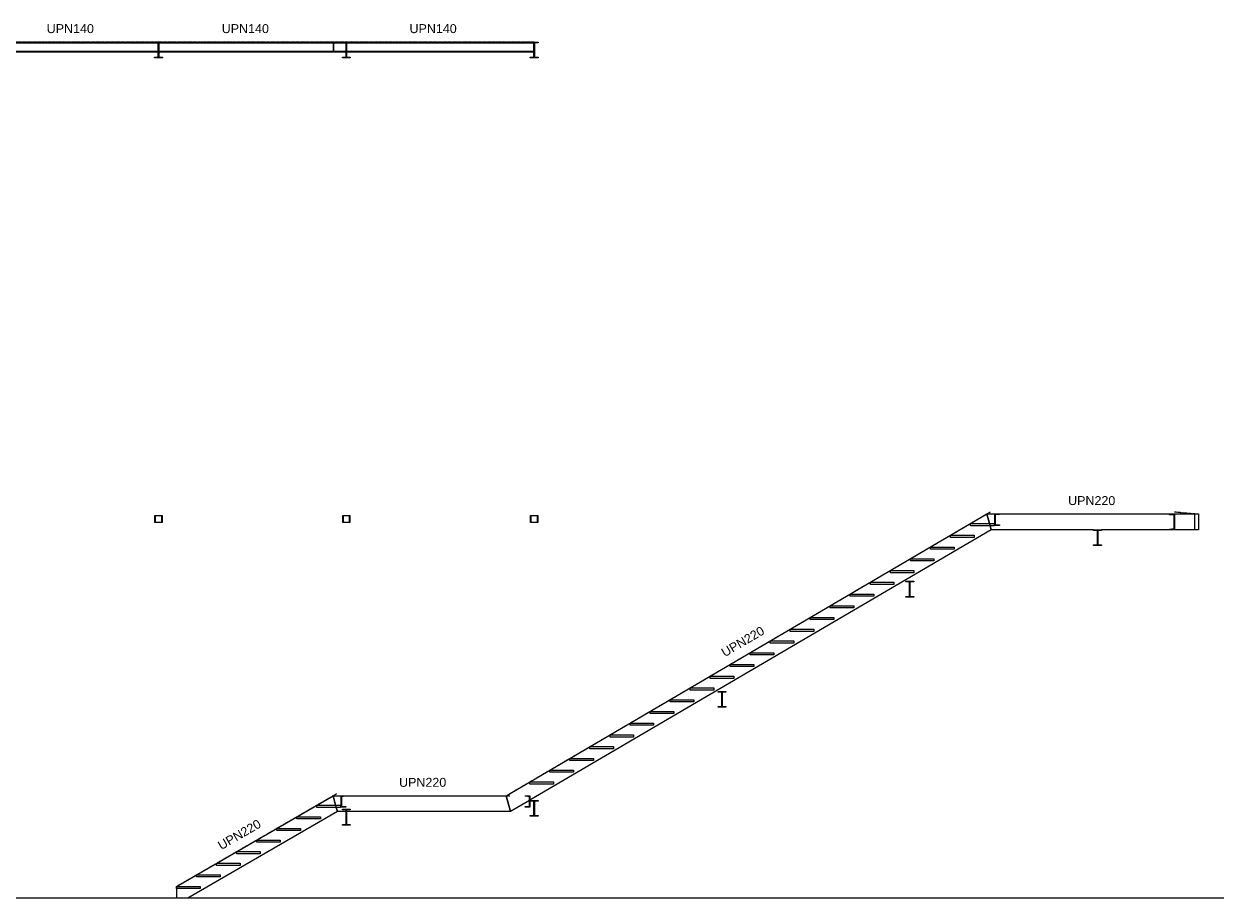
# Model space of a CAD drawing. Header units: millimetres. Extents: x -6159 to 201309, y -25780 to 10326.
# Tile 109 of 128: x 180500 to 182178, y -2644 to -1422. Entities that reach past the tile are written whole.
import ezdxf

# ---------------------------------------------------------------- set-up
doc = ezdxf.new("R2010")
doc.units = ezdxf.units.MM
doc.linetypes.add('CENTER', pattern=[2, 1.25, -0.25, 0.25, -0.25])
doc.linetypes.add('DASHED', pattern=[0.75, 0.5, -0.25])
for name, color, linetype in [('STRUCAD_01', 4, 'Continuous'), ('STRUCAD_05', 5, 'CENTER'), ('STRUCAD_10', 7, 'DASHED'), ('STRUCADSTK', 2, 'Continuous')]:
    doc.layers.add(name, color=color, linetype=linetype)
doc.styles.get("Standard").update_dxf_attribs({"font": 'arial.ttf'})

msp = doc.modelspace()

# ---------------------------------------------------------------- linework, layer by layer
at = {"layer": 'STRUCAD_01', "color": 4, "linetype": 'Continuous'}
for p, q in [((180444.016, -1448.682), (180688.126, -1448.682)), ((180449.221, -1447.452), (180682.921, -1447.452)), ((180682.921, -1448.222), (180449.221, -1448.222)), ((180682.921, -1448.372), (180682.921, -1447.452)), ((180682.921, -1447.452), (180693.921, -1447.452)), ((180688.126, -1448.372), (180682.921, -1448.372)), ((180688.126, -1468.532), (180688.126, -1448.372)), ((180693.921, -1448.372), (180688.716, -1448.372)), ((180688.716, -1448.372), (180688.716, -1468.532)), ((180688.716, -1448.682), (180933.121, -1448.682)), ((180693.921, -1447.452), (180693.921, -1448.372)), ((180693.921, -1447.452), (180933.121, -1447.452)), ((180933.121, -1448.222), (180693.921, -1448.222)), ((180933.121, -1447.452), (180933.121, -1448.222)), ((180933.121, -1448.222), (180933.121, -1447.452)), ((180933.121, -1447.452), (180945.521, -1447.452)), ((180933.121, -1448.222), (180933.121, -1448.682)), ((180945.521, -1448.222), (180933.121, -1448.222)), ((180933.121, -1448.682), (180933.121, -1448.222)), ((180933.121, -1448.682), (180933.121, -1460.222)), ((180933.121, -1460.222), (180933.121, -1448.682)), ((180933.121, -1448.682), (180950.726, -1448.682)), ((180945.521, -1448.372), (180945.521, -1447.452)), ((180945.521, -1447.452), (180956.521, -1447.452)), ((180950.726, -1448.372), (180945.521, -1448.372)), ((180950.726, -1468.532), (180950.726, -1448.372)), ((180956.521, -1448.372), (180951.316, -1448.372)), ((180951.316, -1448.372), (180951.316, -1468.532)), ((180951.316, -1448.682), (181213.326, -1448.682)), ((180956.521, -1447.452), (180956.521, -1448.372)), ((180956.521, -1447.452), (181208.121, -1447.452)), ((181208.121, -1448.222), (180956.521, -1448.222)), ((181208.121, -1448.372), (181208.121, -1447.452)), ((181208.121, -1447.452), (181219.121, -1447.452)), ((181213.326, -1448.372), (181208.121, -1448.372)), ((181213.326, -1468.532), (181213.326, -1448.372)), ((181219.121, -1448.372), (181213.916, -1448.372)), ((181213.916, -1448.372), (181213.916, -1468.532)), ((181219.121, -1447.452), (181219.121, -1448.372)), ((180444.016, -1460.222), (180688.126, -1460.222)), ((180444.016, -1460.682), (180688.126, -1460.682)), ((180688.126, -1461.452), (180444.016, -1461.452)), ((180682.921, -1469.452), (180682.921, -1468.532)), ((180682.921, -1468.532), (180688.126, -1468.532)), ((180693.921, -1469.452), (180682.921, -1469.452)), ((180688.716, -1460.222), (180933.121, -1460.222)), ((180688.716, -1460.682), (180933.121, -1460.682)), ((180933.121, -1461.452), (180688.716, -1461.452)), ((180688.716, -1468.532), (180693.921, -1468.532)), ((180693.921, -1468.532), (180693.921, -1469.452)), ((180933.121, -1460.222), (180933.121, -1460.682)), ((180933.121, -1460.682), (180933.121, -1460.222)), ((180933.121, -1460.222), (180950.726, -1460.222)), ((180933.121, -1460.682), (180933.121, -1461.452)), ((180933.121, -1461.452), (180933.121, -1460.682)), ((180933.121, -1460.682), (180950.726, -1460.682)), ((180950.726, -1461.452), (180933.121, -1461.452)), ((180945.521, -1469.452), (180945.521, -1468.532)), ((180945.521, -1468.532), (180950.726, -1468.532)), ((180956.521, -1469.452), (180945.521, -1469.452)), ((180951.316, -1460.222), (181213.326, -1460.222)), ((180951.316, -1460.682), (181213.326, -1460.682)), ((181213.326, -1461.452), (180951.316, -1461.452)), ((180951.316, -1468.532), (180956.521, -1468.532)), ((180956.521, -1468.532), (180956.521, -1469.452)), ((181208.121, -1469.452), (181208.121, -1468.532)), ((181208.121, -1468.532), (181213.326, -1468.532)), ((181219.121, -1469.452), (181208.121, -1469.452)), ((181213.916, -1468.532), (181219.121, -1468.532)), ((181219.121, -1468.532), (181219.121, -1469.452)), ((180683.421, -2119.452), (180683.421, -2109.452)), ((180683.421, -2109.452), (180693.421, -2109.452)), ((180693.021, -2109.852), (180683.821, -2109.852)), ((180683.821, -2109.852), (180683.821, -2119.052)), ((180693.421, -2109.452), (180693.021, -2109.852)), ((180693.021, -2109.852), (180693.421, -2109.452)), ((180693.021, -2119.052), (180693.021, -2109.852)), ((180693.421, -2109.452), (180693.421, -2119.452)), ((180946.021, -2119.452), (180946.021, -2109.452)), ((180946.021, -2109.452), (180956.021, -2109.452)), ((180955.621, -2109.852), (180946.421, -2109.852)), ((180946.421, -2109.852), (180946.421, -2119.052)), ((180956.021, -2109.452), (180955.621, -2109.852)), ((180955.621, -2109.852), (180956.021, -2109.452)), ((180955.621, -2119.052), (180955.621, -2109.852)), ((180956.021, -2109.452), (180956.021, -2119.452)), ((181174.606, -2501.452), (181846.606, -2107.452)), ((181208.621, -2119.452), (181208.621, -2109.452)), ((181208.621, -2109.452), (181218.621, -2109.452)), ((181218.221, -2109.852), (181209.021, -2109.852)), ((181209.021, -2109.852), (181209.021, -2119.052)), ((181218.621, -2109.452), (181218.221, -2109.852)), ((181218.221, -2109.852), (181218.621, -2109.452)), ((181218.221, -2119.052), (181218.221, -2109.852)), ((181218.621, -2109.452), (181218.621, -2119.452)), ((181846.606, -2107.452), (181850.246, -2120.867)), ((181850.246, -2120.867), (181846.606, -2107.452)), ((181846.606, -2107.452), (181857.721, -2107.452)), ((181857.721, -2123.452), (181857.721, -2107.452)), ((181857.721, -2107.452), (181864.221, -2107.452)), ((181864.221, -2108.252), (181858.471, -2108.757)), ((181858.471, -2108.757), (181858.471, -2122.152)), ((181864.221, -2107.452), (182101.971, -2107.452)), ((181864.221, -2107.452), (181864.221, -2108.252)), ((182101.971, -2108.392), (182101.971, -2107.452)), ((182101.971, -2107.452), (182109.096, -2107.452)), ((182108.296, -2109.012), (182101.971, -2108.392)), ((182108.296, -2127.892), (182108.296, -2109.012)), ((182109.096, -2107.452), (182142.356, -2107.452)), ((182109.096, -2107.452), (182109.096, -2129.452)), ((182142.356, -2107.452), (182142.356, -2129.452)), ((180693.421, -2119.452), (180683.421, -2119.452)), ((180683.821, -2119.052), (180693.021, -2119.052)), ((180956.021, -2119.452), (180946.021, -2119.452)), ((180946.421, -2119.052), (180955.621, -2119.052)), ((181852.576, -2129.452), (181207.721, -2507.537)), ((181218.621, -2119.452), (181208.621, -2119.452)), ((181209.021, -2119.052), (181218.221, -2119.052)), ((181823.721, -2123.867), (181823.721, -2120.867)), ((181823.721, -2120.867), (181856.721, -2120.867)), ((181856.721, -2123.867), (181823.721, -2123.867)), ((181851.061, -2123.867), (181852.576, -2129.452)), ((181852.576, -2129.452), (181851.061, -2123.867)), ((181995.921, -2129.452), (181852.576, -2129.452)), ((181856.721, -2120.867), (181856.721, -2123.867)), ((181864.221, -2123.452), (181857.721, -2123.452)), ((181858.471, -2122.152), (181864.221, -2122.657)), ((181864.221, -2122.657), (181864.221, -2123.452)), ((181995.921, -2130.372), (181995.921, -2129.452)), ((181995.921, -2129.452), (182006.921, -2129.452)), ((182001.126, -2130.372), (181995.921, -2130.372)), ((182001.126, -2150.532), (182001.126, -2130.372)), ((182006.921, -2130.372), (182001.716, -2130.372)), ((182001.716, -2130.372), (182001.716, -2150.532)), ((182006.921, -2129.452), (182006.921, -2130.372)), ((182101.971, -2129.452), (182006.921, -2129.452)), ((182101.971, -2128.512), (182108.296, -2127.892)), ((182101.971, -2129.452), (182101.971, -2128.512)), ((182109.096, -2129.452), (182101.971, -2129.452)), ((182142.356, -2129.452), (182109.096, -2129.452)), ((181795.721, -2140.287), (181795.721, -2137.287)), ((181795.721, -2137.287), (181828.721, -2137.287)), ((181828.721, -2140.287), (181795.721, -2140.287)), ((181828.721, -2137.287), (181828.721, -2140.287)), ((181767.721, -2156.702), (181767.721, -2153.702)), ((181767.721, -2153.702), (181800.721, -2153.702)), ((181800.721, -2156.702), (181767.721, -2156.702)), ((181800.721, -2153.702), (181800.721, -2156.702)), ((181995.921, -2151.452), (181995.921, -2150.532)), ((181995.921, -2150.532), (182001.126, -2150.532)), ((182006.921, -2151.452), (181995.921, -2151.452)), ((182001.716, -2150.532), (182006.921, -2150.532)), ((182006.921, -2150.532), (182006.921, -2151.452)), ((181739.721, -2173.117), (181739.721, -2170.117)), ((181739.721, -2170.117), (181772.721, -2170.117)), ((181772.721, -2173.117), (181739.721, -2173.117)), ((181772.721, -2170.117), (181772.721, -2173.117)), ((181711.721, -2189.537), (181711.721, -2186.537)), ((181711.721, -2186.537), (181744.721, -2186.537)), ((181744.721, -2189.537), (181711.721, -2189.537)), ((181744.721, -2186.537), (181744.721, -2189.537)), ((181683.721, -2205.952), (181683.721, -2202.952)), ((181683.721, -2202.952), (181716.721, -2202.952)), ((181716.721, -2205.952), (181683.721, -2205.952)), ((181716.721, -2202.952), (181716.721, -2205.952)), ((181733.321, -2202.472), (181733.321, -2201.552)), ((181733.321, -2201.552), (181744.321, -2201.552)), ((181738.526, -2202.472), (181733.321, -2202.472)), ((181738.526, -2222.632), (181738.526, -2202.472)), ((181744.321, -2202.472), (181739.116, -2202.472)), ((181739.116, -2202.472), (181739.116, -2222.632)), ((181744.321, -2201.552), (181744.321, -2202.472)), ((181655.721, -2222.367), (181655.721, -2219.367)), ((181655.721, -2219.367), (181688.721, -2219.367)), ((181688.721, -2222.367), (181655.721, -2222.367)), ((181688.721, -2219.367), (181688.721, -2222.367)), ((181733.321, -2223.552), (181733.321, -2222.632)), ((181733.321, -2222.632), (181738.526, -2222.632)), ((181744.321, -2223.552), (181733.321, -2223.552)), ((181739.116, -2222.632), (181744.321, -2222.632)), ((181744.321, -2222.632), (181744.321, -2223.552)), ((181627.721, -2238.787), (181627.721, -2235.787)), ((181627.721, -2235.787), (181660.721, -2235.787)), ((181660.721, -2238.787), (181627.721, -2238.787)), ((181660.721, -2235.787), (181660.721, -2238.787)), ((181599.721, -2255.202), (181599.721, -2252.202)), ((181599.721, -2252.202), (181632.721, -2252.202)), ((181632.721, -2255.202), (181599.721, -2255.202)), ((181632.721, -2252.202), (181632.721, -2255.202)), ((181571.721, -2271.617), (181571.721, -2268.617)), ((181571.721, -2268.617), (181604.721, -2268.617)), ((181604.721, -2271.617), (181571.721, -2271.617)), ((181604.721, -2268.617), (181604.721, -2271.617)), ((181543.721, -2288.037), (181543.721, -2285.037)), ((181543.721, -2285.037), (181576.721, -2285.037)), ((181576.721, -2288.037), (181543.721, -2288.037)), ((181576.721, -2285.037), (181576.721, -2288.037)), ((181515.721, -2304.452), (181515.721, -2301.452)), ((181515.721, -2301.452), (181548.721, -2301.452)), ((181548.721, -2304.452), (181515.721, -2304.452)), ((181548.721, -2301.452), (181548.721, -2304.452)), ((181487.721, -2320.867), (181487.721, -2317.867)), ((181487.721, -2317.867), (181520.721, -2317.867)), ((181520.721, -2320.867), (181487.721, -2320.867)), ((181520.721, -2317.867), (181520.721, -2320.867)), ((181459.721, -2337.287), (181459.721, -2334.287)), ((181459.721, -2334.287), (181492.721, -2334.287)), ((181492.721, -2337.287), (181459.721, -2337.287)), ((181492.721, -2334.287), (181492.721, -2337.287)), ((181431.721, -2353.702), (181431.721, -2350.702)), ((181431.721, -2350.702), (181464.721, -2350.702)), ((181464.721, -2353.702), (181431.721, -2353.702)), ((181464.721, -2350.702), (181464.721, -2353.702)), ((181470.721, -2356.472), (181470.721, -2355.552)), ((181470.721, -2355.552), (181481.721, -2355.552)), ((181475.926, -2356.472), (181470.721, -2356.472)), ((181475.926, -2376.632), (181475.926, -2356.472)), ((181481.721, -2356.472), (181476.516, -2356.472)), ((181476.516, -2356.472), (181476.516, -2376.632)), ((181481.721, -2355.552), (181481.721, -2356.472)), ((181403.721, -2370.117), (181403.721, -2367.117)), ((181403.721, -2367.117), (181436.721, -2367.117)), ((181436.721, -2370.117), (181403.721, -2370.117)), ((181436.721, -2367.117), (181436.721, -2370.117)), ((181470.721, -2377.552), (181470.721, -2376.632)), ((181470.721, -2376.632), (181475.926, -2376.632)), ((181481.721, -2377.552), (181470.721, -2377.552)), ((181476.516, -2376.632), (181481.721, -2376.632)), ((181481.721, -2376.632), (181481.721, -2377.552)), ((181375.721, -2386.537), (181375.721, -2383.537)), ((181375.721, -2383.537), (181408.721, -2383.537)), ((181408.721, -2386.537), (181375.721, -2386.537)), ((181408.721, -2383.537), (181408.721, -2386.537)), ((181347.721, -2402.952), (181347.721, -2399.952)), ((181347.721, -2399.952), (181380.721, -2399.952)), ((181380.721, -2402.952), (181347.721, -2402.952)), ((181380.721, -2399.952), (181380.721, -2402.952)), ((181291.721, -2435.787), (181291.721, -2432.787)), ((181291.721, -2432.787), (181324.721, -2432.787)), ((181319.721, -2419.367), (181319.721, -2416.367)), ((181319.721, -2416.367), (181352.721, -2416.367)), ((181352.721, -2419.367), (181319.721, -2419.367)), ((181324.721, -2432.787), (181324.721, -2435.787)), ((181352.721, -2416.367), (181352.721, -2419.367)), ((181263.721, -2452.202), (181263.721, -2449.202)), ((181263.721, -2449.202), (181296.721, -2449.202)), ((181324.721, -2435.787), (181291.721, -2435.787)), ((181296.721, -2449.202), (181296.721, -2452.202)), ((181235.721, -2468.617), (181235.721, -2465.617)), ((181235.721, -2465.617), (181268.721, -2465.617)), ((181296.721, -2452.202), (181263.721, -2452.202)), ((181268.721, -2465.617), (181268.721, -2468.617)), ((181207.721, -2485.037), (181207.721, -2482.037)), ((181207.721, -2482.037), (181240.721, -2482.037)), ((181268.721, -2468.617), (181235.721, -2468.617)), ((181240.721, -2482.037), (181240.721, -2485.037)), ((181240.721, -2485.037), (181207.721, -2485.037)), ((180713.716, -2628.232), (180932.541, -2501.452)), ((180909.721, -2517.672), (180909.721, -2514.672)), ((180909.721, -2514.672), (180942.721, -2514.672)), ((180932.541, -2501.452), (180936.096, -2514.672)), ((180936.096, -2514.672), (180932.541, -2501.452)), ((180932.541, -2501.452), (180943.721, -2501.452)), ((180942.721, -2514.672), (180942.721, -2517.672)), ((180943.721, -2517.452), (180943.721, -2501.452)), ((180943.721, -2501.452), (180950.221, -2501.452)), ((180950.221, -2502.252), (180944.471, -2502.752)), ((180944.471, -2502.752), (180944.471, -2516.152)), ((180944.471, -2516.152), (180950.221, -2516.652)), ((180950.221, -2501.452), (180950.221, -2502.252)), ((180950.221, -2501.452), (181174.606, -2501.452)), ((180950.221, -2516.652), (180950.221, -2517.452)), ((181180.576, -2523.452), (181174.606, -2501.452)), ((181174.606, -2501.452), (181180.576, -2523.452)), ((181206.971, -2507.977), (181180.576, -2523.452)), ((181201.221, -2502.252), (181201.221, -2501.452)), ((181201.221, -2501.452), (181207.721, -2501.452)), ((181206.971, -2502.752), (181201.221, -2502.252)), ((181201.221, -2516.652), (181206.971, -2516.152)), ((181201.221, -2517.452), (181201.221, -2516.652)), ((181206.971, -2516.152), (181206.971, -2502.752)), ((181207.721, -2501.452), (181207.721, -2517.452)), ((181208.121, -2508.972), (181208.121, -2508.052)), ((181208.121, -2508.052), (181219.121, -2508.052)), ((181213.326, -2508.972), (181208.121, -2508.972)), ((181213.326, -2529.132), (181213.326, -2508.972)), ((181219.121, -2508.972), (181213.916, -2508.972)), ((181213.916, -2508.972), (181213.916, -2529.132)), ((181219.121, -2508.052), (181219.121, -2508.972)), ((180938.456, -2523.452), (180729.606, -2644.452)), ((180881.721, -2533.897), (180881.721, -2530.897)), ((180881.721, -2530.897), (180914.721, -2530.897)), ((180942.721, -2517.672), (180909.721, -2517.672)), ((180914.721, -2530.897), (180914.721, -2533.897)), ((180936.901, -2517.672), (180938.456, -2523.452)), ((180938.456, -2523.452), (180936.901, -2517.672)), ((180950.726, -2523.452), (180938.456, -2523.452)), ((180950.221, -2517.452), (180943.721, -2517.452)), ((180945.521, -2521.372), (180945.521, -2520.452)), ((180945.521, -2520.452), (180956.521, -2520.452)), ((180950.726, -2521.372), (180945.521, -2521.372)), ((180950.726, -2541.532), (180950.726, -2521.372)), ((180956.521, -2521.372), (180951.316, -2521.372)), ((180951.316, -2521.372), (180951.316, -2541.532)), ((181180.576, -2523.452), (180951.316, -2523.452)), ((180956.521, -2520.452), (180956.521, -2521.372)), ((181207.721, -2517.452), (181201.221, -2517.452)), ((181208.121, -2530.052), (181208.121, -2529.132)), ((181208.121, -2529.132), (181213.326, -2529.132)), ((181219.121, -2530.052), (181208.121, -2530.052)), ((181213.916, -2529.132), (181219.121, -2529.132)), ((181219.121, -2529.132), (181219.121, -2530.052)), ((180853.721, -2550.117), (180853.721, -2547.117)), ((180853.721, -2547.117), (180886.721, -2547.117)), ((180886.721, -2550.117), (180853.721, -2550.117)), ((180914.721, -2533.897), (180881.721, -2533.897)), ((180886.721, -2547.117), (180886.721, -2550.117)), ((180945.521, -2542.452), (180945.521, -2541.532)), ((180945.521, -2541.532), (180950.726, -2541.532)), ((180956.521, -2542.452), (180945.521, -2542.452)), ((180951.316, -2541.532), (180956.521, -2541.532)), ((180956.521, -2541.532), (180956.521, -2542.452)), ((180825.721, -2566.342), (180825.721, -2563.342)), ((180825.721, -2563.342), (180858.721, -2563.342)), ((180858.721, -2566.342), (180825.721, -2566.342)), ((180858.721, -2563.342), (180858.721, -2566.342)), ((180797.721, -2582.562), (180797.721, -2579.562)), ((180797.721, -2579.562), (180830.721, -2579.562)), ((180830.721, -2582.562), (180797.721, -2582.562)), ((180830.721, -2579.562), (180830.721, -2582.562)), ((180769.721, -2598.787), (180769.721, -2595.787)), ((180769.721, -2595.787), (180802.721, -2595.787)), ((180802.721, -2598.787), (180769.721, -2598.787)), ((180802.721, -2595.787), (180802.721, -2598.787)), ((180741.721, -2615.007), (180741.721, -2612.007)), ((180741.721, -2612.007), (180774.721, -2612.007)), ((180774.721, -2615.007), (180741.721, -2615.007)), ((180774.721, -2612.007), (180774.721, -2615.007)), ((180713.716, -2628.232), (180713.716, -2644.452)), ((180713.721, -2631.232), (180713.721, -2628.232)), ((180713.721, -2628.232), (180746.721, -2628.232)), ((180746.721, -2631.232), (180713.721, -2631.232)), ((180746.721, -2628.232), (180746.721, -2631.232)), ((182178.206, -2644.452), (178876.356, -2644.452))]:
    msp.add_line(p, q, dxfattribs=at)
at = {"layer": 'STRUCAD_05', "color": 5, "linetype": 'CENTER'}
for p, q in [((180688.421, -1447.452), (180443.721, -1447.452)), ((180933.121, -1447.452), (180688.421, -1447.452)), ((181213.621, -1447.452), (180933.121, -1447.452)), ((181179.721, -2498.452), (181851.721, -2104.452)), ((181851.721, -2107.452), (182136.751, -2107.452)), ((182109.096, -2104.452), (182142.356, -2107.452)), ((180713.716, -2628.232), (180937.721, -2498.452)), ((180937.721, -2501.452), (181179.721, -2501.452))]:
    msp.add_line(p, q, dxfattribs=at)
at = {"layer": 'STRUCAD_10', "color": 7, "linetype": 'DASHED'}
for p, q in [((180688.421, -1448.222), (180682.921, -1448.222)), ((180688.126, -1448.682), (180688.421, -1448.682)), ((180688.421, -1447.452), (180688.421, -1448.222)), ((180688.421, -1448.222), (180688.421, -1447.452)), ((180688.421, -1448.222), (180688.421, -1448.682)), ((180693.921, -1448.222), (180688.421, -1448.222)), ((180688.421, -1448.682), (180688.421, -1448.222)), ((180688.421, -1448.682), (180688.421, -1460.222)), ((180688.421, -1460.222), (180688.421, -1448.682)), ((180688.421, -1448.682), (180688.716, -1448.682)), ((180956.521, -1448.222), (180945.521, -1448.222)), ((180950.726, -1448.682), (180951.316, -1448.682)), ((181213.621, -1448.222), (181208.121, -1448.222)), ((181213.326, -1448.682), (181213.621, -1448.682)), ((181213.621, -1447.452), (181213.621, -1448.222)), ((181213.621, -1448.222), (181213.621, -1448.682)), ((181213.621, -1448.682), (181213.621, -1460.222)), ((180688.126, -1460.222), (180688.421, -1460.222)), ((180688.126, -1460.682), (180688.421, -1460.682)), ((180688.421, -1461.452), (180688.126, -1461.452)), ((180688.421, -1460.222), (180688.421, -1460.682)), ((180688.421, -1460.682), (180688.421, -1460.222)), ((180688.421, -1460.222), (180688.716, -1460.222)), ((180688.421, -1460.682), (180688.421, -1461.452)), ((180688.421, -1461.452), (180688.421, -1460.682)), ((180688.421, -1460.682), (180688.716, -1460.682)), ((180688.716, -1461.452), (180688.421, -1461.452)), ((180950.726, -1460.222), (180951.316, -1460.222)), ((180950.726, -1460.682), (180951.316, -1460.682)), ((180951.316, -1461.452), (180950.726, -1461.452)), ((181213.326, -1460.222), (181213.621, -1460.222)), ((181213.326, -1460.682), (181213.621, -1460.682)), ((181213.621, -1461.452), (181213.326, -1461.452)), ((181213.621, -1460.222), (181213.621, -1460.682)), ((181213.621, -1460.682), (181213.621, -1461.452)), ((182136.751, -2107.452), (182136.751, -2129.452)), ((181850.246, -2120.867), (181851.061, -2123.867)), ((181851.061, -2123.867), (181850.246, -2120.867)), ((180936.096, -2514.672), (180936.901, -2517.672)), ((180936.901, -2517.672), (180936.096, -2514.672)), ((181207.721, -2507.537), (181206.971, -2507.977)), ((180951.316, -2523.452), (180950.726, -2523.452))]:
    msp.add_line(p, q, dxfattribs=at)

# ---------------------------------------------------------------- texts
at = {"layer": 'STRUCADSTK', "color": 2}
for s, p in [('UPN140', (180532.086, -1434.952)), ('UPN140', (180776.786, -1434.952)), ('UPN140', (181039.386, -1434.952)), ('UPN220', (181960.251, -2094.952)), ('UPN220', (181024.736, -2488.952))]:
    msp.add_text(s, height=12.5, dxfattribs=at).set_placement(p)
for rotation, p in [(30.38, (181480.081, -2307.857)), (30.09, (180776.051, -2577.672))]:
    msp.add_text('UPN220', height=12.5, rotation=rotation, dxfattribs=at).set_placement(p)

doc.saveas('drawing.dxf')
